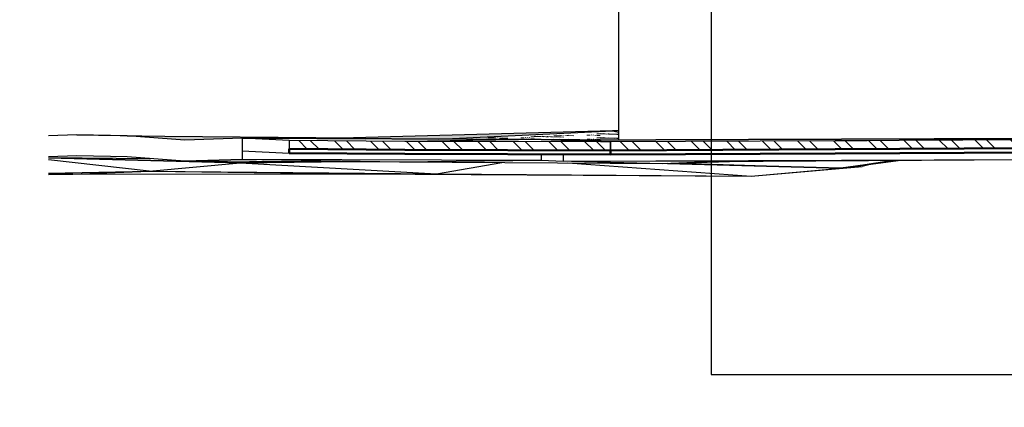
# Model space of a CAD drawing. Extents: x -805 to 3526, y -961 to 1039.
# Tile 104 of 256: x 278.99 to 288.45, y 28.26 to 31.98. Entities that reach past the tile are written whole.
import ezdxf

# ---------------------------------------------------------------- set-up
doc = ezdxf.new("R2010")
doc.units = 0
doc.linetypes.add('AUSGEZOGEN', pattern=[2, 1, 1])
doc.layers.get('0').update_dxf_attribs({"color": 251})
for name, color, linetype, lineweight in [('P-HP-Dorsten 2022 - Ansicht$0$VE22-087 - Bf_Dorsten-Hervest ModellRevit2021_rvt-1-Schnitt 8$0$A-FLOR', 192, 'Continuous', 9), ('P-HP-Dorsten 2022 - Ansicht$0$VE22-087 - Bf_Dorsten-Hervest ModellRevit2021_rvt-1-Schnitt 8$0$A-FLOR-FNSH', 192, 'Continuous', 35), ('P-HP-Dorsten 2022 - Ansicht$0$VE22-087 - Bf_Dorsten-Hervest ModellRevit2021_rvt-1-Schnitt 8$0$A-FLOR-PATT', 8, 'Continuous', 35), ('P-HP-Dorsten 2022 - Ansicht$0$VE22-087 - Bf_Dorsten-Hervest ModellRevit2021_rvt-1-Schnitt 8$0$A-GENM', 13, 'Continuous', 9), ('TTK-B-Bestand', 252, 'Continuous', 35), ('TTK-P-Treppe oben', 12, 'Continuous', 25), ('TTK-P-Treppe unten', 12, 'Continuous', 25)]:
    doc.layers.add(name, color=color, linetype=linetype, lineweight=lineweight)
for name, color, linetype in [('TTK-P-Bahnsteig', 12, 'Continuous'), ('TTK-P-TEXT', 12, 'AUSGEZOGEN'), ('TTK-P-Verm-ProVI', 112, 'Continuous')]:
    doc.layers.add(name, color=color, linetype=linetype)
doc.styles.add('AKG DIN 6776', font='AKG_DIN67.TTF')
doc.dimstyles.new('TTK$6', dxfattribs={"dimtxt": 2.5, "dimasz": 2.5, "dimexe": 3.5, "dimexo": 0.1, "dimgap": 1, "dimtad": 1, "dimzin": 0, "dimtxsty": 'AKG DIN 6776', "dimblk": 'OBLIQUE', "dimcen": -0.09, "dimdle": 3, "dimse1": 1, "dimse2": 1, "dimclrd": 256, "dimclre": 256, "dimclrt": 256, "dimadec": 3, "dimazin": 0, "dimtfac": 1, "dimtofl": 0, "dimtmove": 0, "dimatfit": 3, "dimldrblk": 'OBLIQUE', "dimfxl": 7, "dimfxlon": 1, "dimtolj": 1, "dimtzin": 0, "dimlwd": -1, "dimlwe": -1, "dimarcsym": 0})
pattern_1 = [(135, (306.03982, 33.47778), (-0.1710739, -0.1710739), []), (135, (306.15387, 33.47778), (-0.1710739, -0.1710739), [])]

# ---------------------------------------------------------------- blocks, each defined once
blk = doc.blocks.new('*D549')
at = {"layer": 'DEFPOINTS', "color": 0}
for p in [(1594.653, 36.7397), (1594.3062, 36.5752), (8.2233, 0)]:
    blk.add_point(p, dxfattribs=at)
at = {"layer": 'TTK-B-Bestand', "insert": (1594.1093, 36.9835), "char_height": 0.25, "attachment_point": 5, "style": 'AKG DIN 6776'}
blk.add_mtext('\\A1;36,588', dxfattribs=at)
blk = doc.blocks.new('_OBLIQUE')
at = {"color": 0, "linetype": 'ByBlock'}
blk.add_line((-0.5, -0.5), (0.5, 0.5), dxfattribs=at)
blk = doc.blocks.new('*D548')
at = {"layer": 'DEFPOINTS', "color": 0}
for p in [(1585.5366, 36.7706), (1585.0459, 36.614), (-0.8681, 0.0309)]:
    blk.add_point(p, dxfattribs=at)
at = {"layer": 'TTK-B-Bestand', "insert": (1585.0178, 37.0144), "char_height": 0.25, "attachment_point": 5, "style": 'AKG DIN 6776'}
blk.add_mtext('\\A1;36,621', dxfattribs=at)
blk = doc.blocks.new('*D547')
at = {"layer": 'DEFPOINTS', "color": 0}
for p in [(1244.5951, 35.6713), (1244.1853, 35.5313), (0, 0)]:
    blk.add_point(p, dxfattribs=at)
at = {"layer": 'TTK-P-Treppe unten', "insert": (1244.1389, 35.9152), "char_height": 0.25, "attachment_point": 5, "style": 'AKG DIN 6776', "bg_fill": 3, "box_fill_scale": 1.1, "bg_fill_color": 256, "bg_fill_true_color": 13158600, "bg_fill_transparency": 0}
blk.add_mtext('\\A1;35,53', dxfattribs=at)
blk = doc.blocks.new('*D546')
at = {"layer": 'DEFPOINTS', "color": 0}
for p in [(1248.9571, 37.4519), (1249.0816, 37.3335), (0, 0)]:
    blk.add_point(p, dxfattribs=at)
at = {"layer": 'TTK-P-Treppe unten', "insert": (1249.4133, 37.6958), "char_height": 0.25, "attachment_point": 5, "style": 'AKG DIN 6776'}
blk.add_mtext('\\A1;37,33', dxfattribs=at)
blk = doc.blocks.new('*D545')
at = {"layer": 'DEFPOINTS', "color": 0}
for p in [(1259.6018, 37.4765), (1259.6991, 37.3874), (0.198, 0.0396)]:
    blk.add_point(p, dxfattribs=at)
at = {"layer": 'TTK-P-Treppe unten', "insert": (1259.1455, 37.7204), "char_height": 0.25, "attachment_point": 5, "style": 'AKG DIN 6776'}
blk.add_mtext('\\A1;37,35', dxfattribs=at)
blk = doc.blocks.new('*D543')
at = {"layer": 'DEFPOINTS', "color": 0}
for p in [(859.6449, 36.5698), (860.128, 36.5698), (-0.7156, 0.0247)]:
    blk.add_point(p, dxfattribs=at)
at = {"layer": 'TTK-P-TEXT', "insert": (860.5843, 36.8136), "char_height": 0.25, "attachment_point": 5, "style": 'AKG DIN 6776'}
blk.add_mtext('\\A1;36,55', dxfattribs=at)
blk = doc.blocks.new('*D541')
at = {"layer": 'DEFPOINTS', "color": 0}
for p in [(868.7985, 36.6417), (869.2816, 36.6417), (8.438, 0.0966)]:
    blk.add_point(p, dxfattribs=at)
at = {"layer": 'TTK-B-Bestand', "insert": (869.7378, 36.8855), "char_height": 0.25, "attachment_point": 5, "style": 'AKG DIN 6776'}
blk.add_mtext('\\A1;36,55', dxfattribs=at)
blk = doc.blocks.new('*D540')
at = {"layer": 'DEFPOINTS', "color": 0}
for p in [(1239.4124, 37.4656), (1239.2481, 37.3256), (-4.9372, 1.7943)]:
    blk.add_point(p, dxfattribs=at)
at = {"layer": 'TTK-P-Treppe unten', "insert": (1238.8681, 37.7095), "char_height": 0.25, "attachment_point": 5, "style": 'AKG DIN 6776', "bg_fill": 3, "box_fill_scale": 1.1, "bg_fill_color": 256, "bg_fill_true_color": 13158600, "bg_fill_transparency": 0}
blk.add_mtext('\\A1;37,329', dxfattribs=at)
blk = doc.blocks.new('*D539')
at = {"layer": 'DEFPOINTS', "color": 0}
for p in [(303.4751, 35.7451), (303.9213, 35.7444), (0, 0)]:
    blk.add_point(p, dxfattribs=at)
at = {"layer": 'TTK-P-Treppe oben', "insert": (304.3775, 35.9883), "char_height": 0.25, "attachment_point": 5, "style": 'AKG DIN 6776'}
blk.add_mtext('\\A1;35,75', dxfattribs=at)
blk = doc.blocks.new('*D538')
at = {"layer": 'DEFPOINTS', "color": 0}
for p in [(1076.6395, 36.011), (1076.7895, 35.997), (0, 0)]:
    blk.add_point(p, dxfattribs=at)
at = {"layer": 'TTK-P-Treppe oben', "insert": (1076.1833, 36.2548), "char_height": 0.25, "attachment_point": 5, "style": 'AKG DIN 6776'}
blk.add_mtext('\\A1;36,00', dxfattribs=at)
blk = doc.blocks.new('P-HP-Dorsten 2022 - Ansicht$0$VE22-087 - Bf_Dorsten-Hervest ModellRevit2021_rvt-1-Schnitt 8$0$Metall-Kasten_variabel - Kasten-14655593-Schnitt 8')
at = {"layer": 'P-HP-Dorsten 2022 - Ansicht$0$VE22-087 - Bf_Dorsten-Hervest ModellRevit2021_rvt-1-Schnitt 8$0$A-GENM', "color": 250, "lineweight": 25}
for p, q in [((-52035.5, 32080.3), (-45552, 32080.3)), ((-52035.5, 32080.3), (-52035.5, 30821.9)), ((-45552, 32080.3), (-45409.6, 32080.3)), ((-45552, 30850.9), (-45552, 32080.3)), ((-45409.6, 32080.3), (-45409.6, 30943.4))]:
    blk.add_line(p, q, dxfattribs=at)

msp = doc.modelspace()

# ---------------------------------------------------------------- dimensions: what is measured, and where the dimension line sits
at = {"layer": 'TTK-B-Bestand', "color": 251}
for feature_location, offset, origin, text, picture, middle in [((1585.0459, 36.614), (0.4461, 0.1576), (-0.8681, 0.0309), '36,621', '*D548', (1585.0178, 37.0144)), ((1594.3062, 36.5752), (0.2947, 0.1656), (8.2233, 0), '36,588', '*D549', (1594.1093, 36.9835))]:
    dim = msp.add_ordinate_dim(feature_location=feature_location, offset=offset, dtype=0, origin=origin, text=text, dimstyle='TTK$6', override={"dimscale": 0, "dimdec": 3, "dimtmove": 1, "dimfxlon": 0}, dxfattribs=at)
    dim.commit()
    dim.dimension.update_dxf_attribs({"geometry": picture, "text_midpoint": middle})

# ---------------------------------------------------------------- next in the draw order: dimensions: what is measured, and where the dimension line sits
at = {"layer": 'TTK-P-Treppe unten', "color": 251}
dim = msp.add_ordinate_dim(feature_location=(1244.1853, 35.5313), offset=(0.4098, 0.14), dtype=0, origin=(0, 0), dimstyle='TTK$6', override={"dimscale": 0, "dimtfill": 1}, dxfattribs=at)
dim.commit()
dim.dimension.update_dxf_attribs({"geometry": '*D547', "text_midpoint": (1244.1389, 35.9152)})

# ---------------------------------------------------------------- next in the draw order: hatches: boundary and pattern name
at = {"layer": 'P-HP-Dorsten 2022 - Ansicht$0$VE22-087 - Bf_Dorsten-Hervest ModellRevit2021_rvt-1-Schnitt 8$0$A-FLOR-PATT', "lineweight": 9}
h = msp.add_hatch(dxfattribs=at)
h.set_pattern_fill('FP_71', color=251, scale=0.001, style=0, pattern_type=2)
h.set_pattern_definition([(358.944, (306.17321383, 30.37690587), (0.6348922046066, -0.0112658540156), [0.09525, -0.01905, 0.0254, -0.01905, -0.47625]), (358.944, (306.17321383, 30.37690587), (0.6348922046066, -0.0112658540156), [-0.15875, 0.09525, -0.381]), (358.944, (306.14146883, 30.37750387), (0.6348922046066, -0.0112658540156), [0.0635, -0.047625, 0.09525, -0.047625, -0.381]), (358.944, (306.14146883, 30.37750387), (0.6348922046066, -0.0112658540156), [-0.254, 0.0635, -0.3175]), (358.944, (306.36368183, 30.37358387), (0.6348922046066, -0.0112658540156), [0.079375, -0.03175, 0.079375, -0.4445]), (358.944, (306.04623483, 30.37952087), (0.6348922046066, -0.0112658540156), [0.03175, -0.0635, 0.03175, -0.508]), (90, (306.1097, 30.37835), (-0.634892, 0.012137), [3.933e-05, -0.00039763]), (90, (306.3002, 30.3746), (-0.634892, 0.012137), [4.37e-05, -0.00039326]), (90, (306.4589, 30.3718), (-0.634892, 0.012137), [4.37e-05, -0.00039326]), (358.984, (306.38272783, 30.37305287), (-2.016e-09, 0.000436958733), [0.044901, -0.590091]), (178.905, (306.21765583, 30.37609487), (-0.6348923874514, 0.011698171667), [0.044902, -0.590106]), (359.02314, (306.36368183, 30.37340687), (-3.85e-10, 0.000436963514), [0.028397, -0.606587]), (359.10198, (306.33193683, 30.37399387), (-1.571e-09, 0.000436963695), [0.0154, -0.61957]), (359.10198, (306.49065983, 30.37124387), (-1.571e-09, 0.000436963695), [0.01232, -0.62265]), (359.10198, (306.12242283, 30.37811687), (-1.571e-09, 0.000436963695), [0.01078, -0.62419]), (178.787, (306.26844783, 30.37516387), (7.7e-11, 0.000436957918), [0.015402, -0.619633]), (178.787, (306.42717083, 30.37241387), (7.7e-11, 0.000436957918), [0.012321, -0.622713]), (178.787, (306.09702683, 30.37858487), (7.7e-11, 0.000436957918), [0.010781, -0.624253]), (178.865, (306.23670283, 30.37574687), (5.302e-09, 0.000436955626), [0.028399, -0.606618])])
h.paths.add_polyline_path([(280.1666, 30.8612), (279.5426, 30.8726), (280.0231, 30.8626)])
h = msp.add_hatch(dxfattribs=at)
h.set_pattern_fill('FP_70', color=251, scale=0.001, style=0, pattern_type=2)
h.set_pattern_definition([(359.2971, (306.193109, 30.444505), (0.634952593, 0.003489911), [0.09525, -0.01905, 0.0254, -0.01905, -0.47625]), (359.2971, (306.193109, 30.444505), (0.634952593, 0.003489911), [-0.15875, 0.09525, -0.381]), (359.2971, (306.161362, 30.445233), (0.634952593, 0.003489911), [0.0635, -0.047625, 0.09525, -0.047625, -0.381]), (359.2971, (306.161362, 30.445233), (0.634952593, 0.003489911), [-0.254, 0.0635, -0.3175]), (359.2971, (306.383595, 30.447018), (0.634952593, 0.003489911), [0.079375, -0.03175, 0.079375, -0.4445]), (359.2971, (306.066119, 30.453169), (0.634952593, 0.003489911), [0.03175, -0.0635, 0.03175, -0.508]), (90, (306.1296, 30.4524), (-0.634952, 0.01907), [0.001015, -0.010265]), (90, (306.3201, 30.4433), (-0.634952, 0.01907), [0.001128, -0.010152]), (90, (306.47884, 30.44585), (-0.634952, 0.01907), [0.001128, -0.010152]), (0.31493, (306.402644, 30.44216), (-2e-09, 0.0112801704), [0.044899, -0.590063]), (178.28, (306.237556, 30.444185), (-0.6349523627, 0.0077867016), [0.044918, -0.59032]), (1.333, (306.383595, 30.44245), (-7.94e-08, 0.011280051), [0.028404, -0.60672]), (3.365, (306.351847, 30.442896), (-8.35e-08, 0.011280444), [0.015426, -0.620622]), (3.365, (306.510586, 30.44546), (-8.35e-08, 0.011280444), [0.012341, -0.623707]), (3.365, (306.142313, 30.452235), (-8.35e-08, 0.011280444), [0.010799, -0.62525]), (175.237, (306.288352, 30.443675), (-9.64e-08, 0.011279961), [0.015453, -0.6217]), (175.237, (306.44709, 30.446239), (-9.64e-08, 0.011279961), [0.012363, -0.62479]), (175.237, (306.116915, 30.452546), (-9.64e-08, 0.011279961), [0.010817, -0.626336]), (177.263, (306.256605, 30.444008), (7.05e-08, 0.011279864), [0.028428, -0.607248])])
h.paths.add_polyline_path([(280.5779, 30.8214), (281.1294, 30.8392), (281.7834, 30.8366), (282.1986, 30.8418), (280.0231, 30.8626), (280.3025, 30.8418)])
h = msp.add_hatch(dxfattribs=at)
h.set_pattern_fill('FP_69', color=251, scale=0.001, style=0, pattern_type=2)
h.set_pattern_definition([(359.58802, (306.209538, 30.587105), (0.6349831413, 0.004412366), [0.09525, -0.01905, 0.0254, -0.01905, -0.47625]), (359.58802, (306.209538, 30.587105), (0.6349831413, 0.004412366), [-0.15875, 0.09525, -0.381]), (359.58802, (306.177789, 30.587602), (0.6349831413, 0.004412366), [0.0635, -0.047625, 0.09525, -0.047625, -0.381]), (359.58802, (306.177789, 30.587602), (0.6349831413, 0.004412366), [-0.254, 0.0635, -0.3175]), (359.58802, (306.400033, 30.589595), (0.6349831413, 0.004412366), [0.079375, -0.03175, 0.079375, -0.4445]), (359.58802, (306.082541, 30.593674), (0.6349831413, 0.004412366), [0.03175, -0.0635, 0.03175, -0.508]), (90, (306.14604, 30.5932), (-0.634984, 0.013544), [0.00080802, -0.00817]), (90, (306.33653, 30.58646), (-0.634984, 0.013544), [0.0008978, -0.00808]), (90, (306.4953, 30.5889), (-0.634984, 0.013544), [0.0008978, -0.00808]), (0.39811, (306.419082, 30.585777), (-3e-09, 0.0089782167), [0.044901, -0.590098]), (178.778, (306.253987, 30.586965), (-0.6349840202, 0.0045669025), [0.04491, -0.590218]), (1.208, (306.400033, 30.585959), (5.8e-09, 0.0089779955), [0.028404, -0.606721]), (2.826, (306.368284, 30.586233), (2.16e-08, 0.0089779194), [0.015419, -0.620337]), (2.826, (306.52703, 30.588682), (2.16e-08, 0.0089779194), [0.012335, -0.623421]), (2.826, (306.158739, 30.593126), (2.16e-08, 0.0089779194), [0.010794, -0.624963]), (176.353, (306.304785, 30.586689), (-5.5e-08, 0.0089781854), [0.015432, -0.620841]), (176.353, (306.463531, 30.589139), (-5.5e-08, 0.0089781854), [0.012345, -0.623927]), (176.353, (306.13334, 30.593309), (-5.5e-08, 0.0089781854), [0.010802, -0.62547]), (177.969, (306.273036, 30.586873), (-6.05e-08, 0.008977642), [0.028415, -0.606967])])
h.paths.add_polyline_path([(282.3149, 30.8345), (282.1986, 30.8418), (281.7834, 30.8366), (282.2152, 30.8349)])
h = msp.add_hatch(dxfattribs=at)
h.set_pattern_fill('FP_66', color=251, scale=0.001, style=0, pattern_type=2)
h.set_pattern_definition([(1.288, (306.280312, 31.258433), (0.63483922, 0.027990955), [0.09525, -0.01905, 0.0254, -0.01905, -0.47625]), (1.288, (306.280312, 31.258433), (0.63483922, 0.027990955), [-0.15875, 0.09525, -0.381]), (1.288, (306.24857, 31.258131), (0.63483922, 0.027990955), [0.0635, -0.047625, 0.09525, -0.047625, -0.381]), (1.288, (306.24857, 31.258131), (0.63483922, 0.027990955), [-0.254, 0.0635, -0.3175]), (1.288, (306.470764, 31.268615), (0.63483922, 0.027990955), [0.079375, -0.03175, 0.079375, -0.4445]), (1.288, (306.153344, 31.26422), (0.63483922, 0.027990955), [0.03175, -0.0635, 0.03175, -0.508]), (90, (306.2168, 31.26565), (-0.634839, -0.000559), [0.001235, -0.012483]), (90, (306.4073, 31.2617), (-0.634839, -0.000559), [0.001372, -0.012346]), (90, (306.566, 31.27076), (-0.634839, -0.000559), [0.001372, -0.012346]), (2.525, (306.489809, 31.263419), (9.4e-09, 0.013717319), [0.044934, -0.590523]), (180.05, (306.32475, 31.259707), (-0.634839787, -0.0142720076), [0.04489, -0.58995]), (3.759, (306.470764, 31.263059), (7.16e-08, 0.013717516), [0.028452, -0.607756]), (6.216, (306.439022, 31.262414), (-3.04e-07, 0.013717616), [0.015488, -0.623106]), (6.216, (306.597731, 31.27147), (-3.04e-07, 0.013717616), [0.012391, -0.626204]), (6.216, (306.229525, 31.265933), (-3.04e-07, 0.013717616), [0.010842, -0.627752]), (176.341, (306.375538, 31.260986), (7.56e-08, 0.013717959), [0.015429, -0.620707]), (176.341, (306.534247, 31.270043), (7.56e-08, 0.013717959), [0.012343, -0.623793]), (176.341, (306.204131, 31.265362), (7.56e-08, 0.013717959), [0.0108, -0.625336]), (178.813, (306.343796, 31.260204), (-1.05e-07, 0.013717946), [0.028397, -0.606578])])
h.paths.add_polyline_path([(283.0157, 30.8316), (284.6844, 30.9103), (282.1986, 30.8418), (282.3149, 30.8345), (282.6392, 30.8332)])
h = msp.add_hatch(dxfattribs=at)
h.set_pattern_fill('FP_67', color=251, scale=0.001, style=0, pattern_type=2)
h.set_pattern_definition([(358.703, (306.152247, 30.041534), (0.634836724, 0.02447875), [0.09525, -0.01905, 0.0254, -0.01905, -0.47625]), (358.703, (306.152247, 30.041534), (0.634836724, 0.02447875), [-0.15875, 0.09525, -0.381]), (358.703, (306.120505, 30.043418), (0.634836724, 0.02447875), [0.0635, -0.047625, 0.09525, -0.047625, -0.381]), (358.703, (306.120505, 30.043418), (0.634836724, 0.02447875), [-0.254, 0.0635, -0.3175]), (358.703, (306.342698, 30.053928), (0.634836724, 0.02447875), [0.079375, -0.03175, 0.079375, -0.4445]), (358.703, (306.02528, 30.068886), (0.634836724, 0.02447875), [0.03175, -0.0635, 0.03175, -0.508]), (90, (306.08876, 30.06745), (-0.634837, 0.053228), [0.003497, -0.035355]), (90, (306.2792, 30.0398), (-0.634837, 0.053228), [0.003885, -0.034967]), (90, (306.4379, 30.0518), (-0.634837, 0.053228), [0.003885, -0.034967]), (2.208, (306.361743, 30.037567), (1.4e-07, 0.03885185), [0.044923, -0.590385]), (175.207, (306.196685, 30.041305), (-0.634836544, 0.014378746), [0.045047, -0.592017]), (5.697, (306.342698, 30.038193), (2.6e-07, 0.038851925), [0.028532, -0.609456]), (12.525, (306.310956, 30.039106), (4.1e-07, 0.0388517), [0.015772, -0.634541]), (12.525, (306.469665, 30.05105), (4.1e-07, 0.0388517), [0.012618, -0.637696]), (12.525, (306.10146, 30.06716), (4.1e-07, 0.0388517), [0.011041, -0.639273]), (165.027, (306.24747, 30.040543), (-1.7e-08, 0.038852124), [0.015938, -0.64121]), (165.027, (306.40618, 30.05249), (-1.7e-08, 0.038852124), [0.012751, -0.644398]), (165.027, (306.076066, 30.067736), (-1.7e-08, 0.038852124), [0.011157, -0.645992]), (171.747, (306.21573, 30.041068), (4e-08, 0.038852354), [0.028688, -0.612792])])
h.paths.add_polyline_path([(284.7429, 30.8219), (284.7433, 30.8219), (284.7433, 30.8963), (284.6844, 30.9103), (283.0157, 30.8316), (284.0006, 30.8277), (284.6844, 30.8223)])
h = msp.add_hatch(dxfattribs=at)
h.set_pattern_fill('FP_1', color=251, scale=0.001, style=0, pattern_type=2)
h.set_pattern_definition(pattern_1)
h.paths.add_polyline_path([(284.6673, 30.7231), (286.8242, 30.7328), (288.9166, 30.7453), (292.3718, 30.7602), (294.6929, 30.7734), (296.9457, 30.7829), (297.5717, 30.7864), (299.8456, 30.8356), (300.6081, 30.8408), (300.9706, 30.8285), (301.8218, 30.8181), (301.8218, 30.8981), (301.8073, 30.8981), (300.9706, 30.9085), (300.6081, 30.9208), (299.8456, 30.9156), (297.5717, 30.8664), (296.7403, 30.8618), (294.6931, 30.8534), (292.3721, 30.8402), (288.9168, 30.8253), (286.6343, 30.812), (284.6673, 30.8031)])
h = msp.add_hatch(dxfattribs=at)
h.set_pattern_fill('FP_68', color=251, scale=0.001, style=0, pattern_type=2)
h.set_pattern_definition([(0.18507, (306.238937, 30.813556), (0.634996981, 0.018678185), [0.09525, -0.01905, 0.0254, -0.01905, -0.47625]), (0.18507, (306.238937, 30.813556), (0.634996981, 0.018678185), [-0.15875, 0.09525, -0.381]), (0.18507, (306.207187, 30.813952), (0.634996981, 0.018678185), [0.0635, -0.047625, 0.09525, -0.047625, -0.381]), (0.18507, (306.207187, 30.813952), (0.634996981, 0.018678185), [-0.254, 0.0635, -0.3175]), (0.18507, (306.429436, 30.821321), (0.634996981, 0.018678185), [0.079375, -0.03175, 0.079375, -0.4445]), (0.18507, (306.111938, 30.823621), (0.634996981, 0.018678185), [0.03175, -0.0635, 0.03175, -0.508]), (90, (306.17544, 30.8238), (-0.634997, 0.014576), [0.001496, -0.015131]), (90, (306.36594, 30.81446), (-0.634997, 0.014576), [0.001663, -0.014964]), (90, (306.5247, 30.8216), (-0.634997, 0.014576), [0.001663, -0.014964]), (1.685, (306.448486, 30.814566), (-5.5e-08, 0.016627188), [0.04492, -0.590351]), (178.685, (306.283387, 30.814032), (-0.634996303, -0.002050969), [0.044913, -0.590251]), (3.182, (306.429436, 30.814587), (1.01e-07, 0.01662664), [0.028442, -0.607536]), (6.162, (306.397686, 30.814568), (2.5e-07, 0.016627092), [0.01549, -0.623197]), (6.162, (306.556436, 30.821731), (2.5e-07, 0.016627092), [0.012392, -0.626295]), (6.162, (306.188138, 30.823867), (2.5e-07, 0.016627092), [0.010843, -0.627844]), (174.204, (306.334187, 30.814363), (1.08e-07, 0.01662699), [0.01548, -0.62278]), (174.204, (306.492936, 30.821526), (1.08e-07, 0.01662699), [0.012384, -0.625876]), (174.204, (306.162738, 30.823785), (1.08e-07, 0.01662699), [0.010836, -0.627424]), (177.187, (306.302437, 30.814177), (-4.5e-08, 0.016627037), [0.028432, -0.60733])])
h.paths.add_polyline_path([(284.7433, 30.9102), (284.7433, 30.9109), (284.6844, 30.9103)])
h = msp.add_hatch(dxfattribs=at)
h.set_pattern_fill('FP_65', color=63, scale=0.001, style=0, pattern_type=2)
h.set_pattern_definition([(0.67255, (306.262864, 30.72171), (0.63495607, 0.0525367), [0.09525, -0.01905, 0.0254, -0.01905, -0.47625]), (0.67255, (306.262864, 30.72171), (0.63495607, 0.0525367), [-0.15875, 0.09525, -0.381]), (0.67255, (306.231116, 30.72269), (0.63495607, 0.0525367), [0.0635, -0.047625, 0.09525, -0.047625, -0.381]), (0.67255, (306.231116, 30.72269), (0.63495607, 0.0525367), [-0.254, 0.0635, -0.3175]), (0.67255, (306.45335, 30.743333), (0.63495607, 0.0525367), [0.079375, -0.03175, 0.079375, -0.4445]), (0.67255, (306.135873, 30.748623), (0.63495607, 0.0525367), [0.03175, -0.0635, 0.03175, -0.508]), (90, (306.19937, 30.74937), (-0.634956, 0.03763), [0.004058, -0.041026]), (90, (306.38985, 30.72455), (-0.634956, 0.03763), [0.004508, -0.040575]), (90, (306.5486, 30.74445), (-0.634956, 0.03763), [0.004508, -0.040575]), (4.73, (306.4724, 30.72507), (3.95e-07, 0.04508357), [0.045052, -0.592074]), (176.608, (306.30731, 30.723134), (-0.63495615, -0.007449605), [0.044977, -0.591093]), (8.74, (306.45335, 30.725074), (5.15e-07, 0.04508359), [0.02873, -0.613687]), (16.476, (306.421603, 30.724926), (-4.8e-07, 0.04508408), [0.016059, -0.646084]), (16.476, (306.58034, 30.744823), (-4.8e-07, 0.04508408), [0.012847, -0.649296]), (16.476, (306.212067, 30.749517), (-4.8e-07, 0.04508408), [0.011242, -0.650902]), (164.769, (306.358107, 30.72418), (-3e-08, 0.04508359), [0.015961, -0.64211]), (164.769, (306.516846, 30.74408), (-3e-08, 0.04508359), [0.012768, -0.645302]), (164.769, (306.18667, 30.74922), (-3e-08, 0.04508359), [0.011172, -0.646898]), (172.578, (306.32636, 30.723583), (-2.5e-07, 0.04508376), [0.028636, -0.611684])])
h.paths.add_polyline_path([(284.7433, 30.8963), (284.7433, 30.9102), (284.6844, 30.9103)])
h = msp.add_hatch(dxfattribs=at)
h.set_pattern_fill('FP_1', color=251, scale=0.001, style=0, pattern_type=2)
h.set_pattern_definition(pattern_1)
h.paths.add_polyline_path([(284.6673, 30.7231), (284.6673, 30.8031), (282.6925, 30.8087), (281.5796, 30.8169), (281.5796, 30.7369), (282.6925, 30.7287), (284.4247, 30.7238)])
h = msp.add_hatch(dxfattribs=at)
h.set_pattern_fill('FP_59', color=251, scale=0.001, style=0, pattern_type=2)
h.set_pattern_definition([(359.43915, (306.202087, 30.592566), (0.6349696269, -0.001613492), [0.09525, -0.01905, 0.0254, -0.01905, -0.47625]), (359.43915, (306.202087, 30.592566), (0.6349696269, -0.001613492), [-0.15875, 0.09525, -0.381]), (359.43915, (306.170339, 30.593015), (0.6349696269, -0.001613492), [0.0635, -0.047625, 0.09525, -0.047625, -0.381]), (359.43915, (306.170339, 30.593015), (0.6349696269, -0.001613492), [-0.254, 0.0635, -0.3175]), (359.43915, (306.392578, 30.59268), (0.6349696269, -0.001613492), [0.079375, -0.03175, 0.079375, -0.4445]), (359.43915, (306.075093, 30.596708), (0.6349696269, -0.001613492), [0.03175, -0.0635, 0.03175, -0.508]), (90, (306.1386, 30.5961), (-0.63497, 0.010818), [0.00041418, -0.004188]), (90, (306.3291, 30.59146), (-0.63497, 0.010818), [0.00046019, -0.004142]), (90, (306.4878, 30.59175), (-0.63497, 0.010818), [0.00046019, -0.004142]), (359.85439, (306.411627, 30.590607), (-4.6e-09, 0.0046020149), [0.044899, -0.590072]), (179.024, (306.246535, 30.592223), (-0.6349692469, 0.0062157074), [0.044906, -0.590156]), (0.26964, (306.392578, 30.590816), (2.3e-09, 0.004602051), [0.028397, -0.60658]), (1.1, (306.360829, 30.59115), (6.3e-09, 0.0046018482), [0.015403, -0.619684]), (1.1, (306.519572, 30.591437), (6.3e-09, 0.0046018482), [0.012322, -0.622764]), (1.1, (306.15129, 30.595962), (6.3e-09, 0.0046018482), [0.010782, -0.624304]), (177.779, (306.297333, 30.591772), (5.1e-09, 0.0046014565), [0.015412, -0.620035]), (177.779, (306.456075, 30.592059), (5.1e-09, 0.0046014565), [0.012329, -0.623117]), (177.779, (306.125891, 30.596211), (5.1e-09, 0.0046014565), [0.010788, -0.624659]), (178.609, (306.265584, 30.592059), (2.9e-09, 0.0046023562), [0.028405, -0.606751])])
h.paths.add_polyline_path([(284.2119, 30.8199), (284.7429, 30.8219), (284.0006, 30.8277)])

# ---------------------------------------------------------------- next in the draw order: linework, layer by layer
at = {"layer": 'P-HP-Dorsten 2022 - Ansicht$0$VE22-087 - Bf_Dorsten-Hervest ModellRevit2021_rvt-1-Schnitt 8$0$A-FLOR', "color": 251, "lineweight": 25}
for p, q in [((279.5426, 30.8726), (279.2691, 30.863)), ((279.5426, 30.8726), (280.1666, 30.8612)), ((280.0231, 30.8626), (279.5426, 30.8726)), ((280.0231, 30.8626), (282.1986, 30.8418)), ((280.5779, 30.8214), (280.0231, 30.8626)), ((281.1294, 30.8392), (280.5779, 30.8214)), ((281.1294, 30.8392), (284.0006, 30.8277)), ((281.5796, 30.8169), (281.1294, 30.8392)), ((281.1294, 30.8392), (281.1294, 30.7192)), ((281.1294, 30.8392), (281.1294, 30.6392)), ((284.0006, 30.8277), (281.1294, 30.8392)), ((282.1986, 30.8418), (281.7834, 30.8366)), ((284.6844, 30.9103), (282.1986, 30.8418)), ((282.1986, 30.8418), (282.3149, 30.8345)), ((283.0157, 30.8316), (284.6844, 30.9103)), ((284.2119, 30.8199), (289.0146, 30.8376)), ((289.0146, 30.8376), (284.2119, 30.8199)), ((284.7433, 30.9109), (284.6844, 30.9103)), ((284.6844, 30.9103), (284.7433, 30.8963)), ((284.7433, 30.9102), (284.6844, 30.9103)), ((286.8244, 30.8128), (289.0146, 30.8376)), ((284.0006, 30.8277), (282.6925, 30.8087)), ((284.0006, 30.8277), (284.6673, 30.8031)), ((284.2119, 30.8199), (284.0006, 30.8277)), ((284.7429, 30.8219), (284.0006, 30.8277)), ((284.6673, 30.8031), (284.2119, 30.8199)), ((279.2691, 30.663), (279.5426, 30.6726)), ((279.2691, 30.6541), (280.2436, 30.6462)), ((281.1084, 30.603), (279.2691, 30.6504)), ((279.2691, 30.6504), (281.1084, 30.603)), ((279.5426, 30.6726), (280.0231, 30.6626)), ((280.0231, 30.6626), (280.5779, 30.6214)), ((280.5779, 30.6214), (281.1294, 30.6392)), ((281.1294, 30.7192), (281.5796, 30.6969)), ((281.1294, 30.6392), (282.6392, 30.6139)), ((281.1294, 30.6392), (284.0006, 30.6277)), ((284.0006, 30.685), (284.0006, 30.6277)), ((284.2119, 30.6844), (284.2119, 30.6199)), ((280.236, 30.5232), (279.2691, 30.6324)), ((280.236, 30.5232), (281.1084, 30.603)), ((280.5779, 30.6214), (282.6392, 30.6139)), ((281.1084, 30.603), (281.3354, 30.6186)), ((282.147, 30.6157), (281.1084, 30.603)), ((281.1084, 30.603), (282.147, 30.6157)), ((281.1084, 30.603), (282.9966, 30.4987)), ((282.6392, 30.6139), (284.0006, 30.6277)), ((282.6392, 30.6139), (285.1691, 30.5954)), ((282.9966, 30.4987), (283.6214, 30.6067)), ((284.0006, 30.6277), (284.2119, 30.6199)), ((284.2119, 30.6199), (289.0146, 30.6376)), ((285.6266, 30.6149), (284.2119, 30.6199)), ((284.2561, 30.6021), (286.0166, 30.4753)), ((284.2924, 30.6196), (285.1691, 30.5954)), ((285.1691, 30.5954), (285.8111, 30.6162)), ((285.1691, 30.5954), (285.6266, 30.6149)), ((286.8789, 30.5516), (285.2151, 30.5969)), ((285.2151, 30.5969), (286.8789, 30.5516)), ((285.3356, 30.6008), (286.8789, 30.5516)), ((285.6266, 30.6149), (289.0146, 30.6376)), ((286.0166, 30.4753), (287.0828, 30.5686)), ((286.0166, 30.4753), (286.8789, 30.5516)), ((287.4301, 30.627), (286.8789, 30.5516)), ((286.8789, 30.5516), (287.4301, 30.627)), ((287.418, 30.6269), (286.8789, 30.5516)), ((286.8789, 30.5516), (287.3629, 30.6265)), ((287.1871, 30.5937), (287.0828, 30.5686)), ((279.2691, 30.5057), (280.236, 30.5232)), ((279.2691, 30.4927), (279.5026, 30.4945)), ((279.5026, 30.4945), (279.2691, 30.4931)), ((279.5026, 30.4945), (280.236, 30.5232)), ((279.5026, 30.4945), (282.2533, 30.4987)), ((280.236, 30.5232), (282.9966, 30.4987)), ((280.236, 30.5232), (282.2533, 30.4987)), ((282.2533, 30.4987), (282.9966, 30.4987)), ((282.2533, 30.4987), (286.0166, 30.4753)), ((282.9966, 30.4987), (286.0166, 30.4753))]:
    msp.add_line(p, q, dxfattribs=at)
at = {"layer": 'P-HP-Dorsten 2022 - Ansicht$0$VE22-087 - Bf_Dorsten-Hervest ModellRevit2021_rvt-1-Schnitt 8$0$A-FLOR-FNSH', "color": 251, "lineweight": 25}
for p, q in [((281.5796, 30.8169), (281.5796, 30.7369)), ((282.6925, 30.8087), (281.5796, 30.8169)), ((284.6673, 30.8031), (282.6925, 30.8087)), ((286.8244, 30.8128), (284.6673, 30.8031)), ((284.6673, 30.7231), (284.6673, 30.8031)), ((284.6673, 30.8031), (284.6673, 30.7231)), ((288.9168, 30.8253), (286.8244, 30.8128))]:
    msp.add_line(p, q, dxfattribs=at)
at = {"layer": 'P-HP-Dorsten 2022 - Ansicht$0$VE22-087 - Bf_Dorsten-Hervest ModellRevit2021_rvt-1-Schnitt 8$0$A-FLOR-FNSH', "color": 251, "lineweight": 50}
for p, q in [((281.5796, 30.7369), (281.5796, 30.6969)), ((281.5796, 30.7369), (282.6925, 30.7287)), ((286.8242, 30.7328), (288.9166, 30.7453)), ((281.5796, 30.6969), (282.6925, 30.6887)), ((282.6925, 30.7287), (284.6673, 30.7231)), ((282.6925, 30.6887), (284.6673, 30.6831)), ((284.6673, 30.7231), (286.8242, 30.7328)), ((284.6673, 30.6831), (284.6673, 30.7231)), ((284.6673, 30.7231), (284.6673, 30.6831)), ((284.6673, 30.6831), (286.8244, 30.6928)), ((286.8244, 30.6928), (288.9168, 30.7053))]:
    msp.add_line(p, q, dxfattribs=at)

# ---------------------------------------------------------------- next in the draw order: block references
at = {"layer": 'P-HP-Dorsten 2022 - Ansicht$0$VE22-087 - Bf_Dorsten-Hervest ModellRevit2021_rvt-1-Schnitt 8$0$A-GENM', "color": 251, "lineweight": 25, "xscale": 0.001, "yscale": 0.001, "zscale": 0.001}
msp.add_blockref('P-HP-Dorsten 2022 - Ansicht$0$VE22-087 - Bf_Dorsten-Hervest ModellRevit2021_rvt-1-Schnitt 8$0$Metall-Kasten_variabel - Kasten-14655593-Schnitt 8', (336.7788, 0), dxfattribs=at)

# ---------------------------------------------------------------- next in the draw order: dimensions: what is measured, and where the dimension line sits
at = {"layer": 'TTK-B-Bestand', "color": 251}
dim = msp.add_ordinate_dim(feature_location=(868.7985, 36.6417), offset=(0.4831, 0), dtype=0, origin=(8.438, 0.0966), dimstyle='TTK$6', override={"dimscale": 0, "dimfxlon": 0}, dxfattribs=at)
dim.commit()
dim.dimension.update_dxf_attribs({"geometry": '*D541', "text_midpoint": (869.7378, 36.8855)})
at = {"layer": 'TTK-P-TEXT', "color": 251}
dim = msp.add_ordinate_dim(feature_location=(859.6449, 36.5698), offset=(0.4831, 0), dtype=0, origin=(-0.7156, 0.0247), dimstyle='TTK$6', override={"dimscale": 0, "dimfxlon": 0}, dxfattribs=at)
dim.commit()
dim.dimension.update_dxf_attribs({"geometry": '*D543', "text_midpoint": (860.5843, 36.8136)})
at = {"layer": 'TTK-P-Treppe unten', "color": 251}
for feature_location, offset, origin, picture, middle in [((1249.0816, 37.3335), (-0.1245, 0.1184), (0, 0), '*D546', (1249.4133, 37.6958)), ((1259.6991, 37.3874), (-0.0973, 0.0891), (0.198, 0.0396), '*D545', (1259.1455, 37.7204))]:
    dim = msp.add_ordinate_dim(feature_location=feature_location, offset=offset, dtype=0, origin=origin, dimstyle='TTK$6', override={"dimscale": 0}, dxfattribs=at)
    dim.commit()
    dim.dimension.update_dxf_attribs({"geometry": picture, "text_midpoint": middle})

# ---------------------------------------------------------------- next in the draw order: dimensions: what is measured, and where the dimension line sits
dim = msp.add_ordinate_dim(feature_location=(1239.2481, 37.3256), offset=(0.1119, 0.1412), dtype=0, origin=(-4.9372, 1.7943), text='37,329', dimstyle='TTK$6', override={"dimscale": 0, "dimtfill": 1}, dxfattribs=at)
dim.commit()
dim.dimension.update_dxf_attribs({"geometry": '*D540', "text_midpoint": (1238.8681, 37.7095)})

# ---------------------------------------------------------------- next in the draw order: linework, layer by layer
at = {"layer": 'TTK-P-Bahnsteig', "color": 251}
msp.add_circle((473.7851, 39.1322), 1000, dxfattribs=at)
at = {"layer": 'TTK-P-Verm-ProVI', "color": 251}
msp.add_lwpolyline([(285.6323, 28.5732), (315.4988, 28.5732), (315.4988, 41.857), (285.6323, 41.857)], close=True, dxfattribs=at)

# ---------------------------------------------------------------- next in the draw order: dimensions: what is measured, and where the dimension line sits
at = {"layer": 'TTK-P-Treppe oben', "color": 251}
for feature_location, offset, picture, middle in [((1076.7895, 35.997), (-0.15, 0.014), '*D538', (1076.1833, 36.2548)), ((303.4751, 35.7451), (0.4462, -0.0007), '*D539', (304.3775, 35.9883))]:
    dim = msp.add_ordinate_dim(feature_location=feature_location, offset=offset, dtype=0, origin=(0, 0), dimstyle='TTK$6', override={"dimscale": 0}, dxfattribs=at)
    dim.commit()
    dim.dimension.update_dxf_attribs({"geometry": picture, "text_midpoint": middle})

doc.saveas('drawing.dxf')
